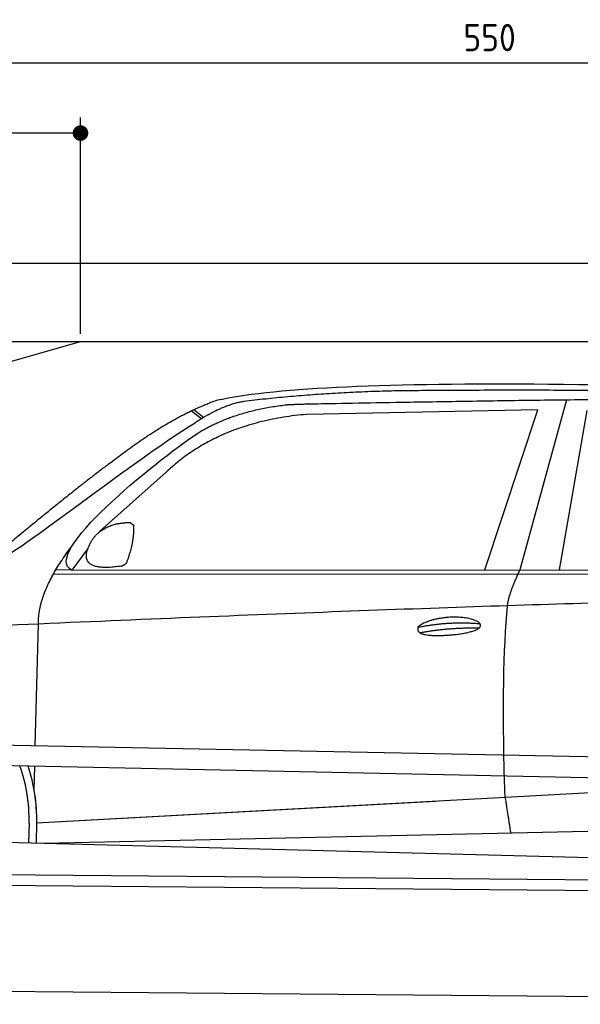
# Model space of a CAD drawing. Header units: millimetres. Extents: x -411 to 6777, y 0 to 6927.
# Tile 4 of 6: x 1744 to 3183, y 4400 to 6927. Entities that reach past the tile are written whole.
import ezdxf

# ---------------------------------------------------------------- set-up
doc = ezdxf.new("R2010")
doc.units = ezdxf.units.MM
doc.layers.add('4', color=3, linetype='Continuous')
for name, color, linetype, lineweight in [('car', 10, 'Continuous', 25), ('Freiraum', 7, 'Continuous', 25), ('Gebäude', 7, 'Continuous', 25), ('Plattform', 7, 'Continuous', 25)]:
    doc.layers.add(name, color=color, linetype=linetype, lineweight=lineweight)
doc.styles.get("Standard").update_dxf_attribs({"font": 'ISOCP.SHX'})
doc.dimstyles.new('GEN-ISO', dxfattribs={"dimscale": 20, "dimtxt": 3.5, "dimasz": 2, "dimexe": 2, "dimexo": 1, "dimgap": 1.5, "dimtad": 1, "dimdec": 1, "dimlfac": 0.1, "dimdsep": 46, "dimtxsty": 'STANDARD', "dimblk": 'PUNKT', "dimcen": 2, "dimclrd": 256, "dimclre": 256, "dimclrt": 2, "dimadec": 0, "dimazin": 0, "dimtp": 0.1, "dimtm": 0.1, "dimtfac": 0.71, "dimtdec": 1, "dimtmove": 2, "dimatfit": 3, "dimldrblk": 'PUNKT', "dimfxl": 2, "dimtolj": 1, "dimarcsym": 0})

# ---------------------------------------------------------------- blocks, each defined once
blk = doc.blocks.new('PUNKT')
at = {"layer": '4', "color": 0, "linetype": 'ByBlock'}
blk.add_line((-0.5, 0), (-1, 0), dxfattribs=at)
at = {"layer": '4', "color": 0, "linetype": 'ByBlock', "const_width": 0.5}
blk.add_lwpolyline([(-0.25, 0, 1), (0.25, 0, 1)], format="xyb", close=True, dxfattribs=at)
blk = doc.blocks.new('*D364')
at = {"layer": '4', "lineweight": -2, "transparency": 16777216}
for p, q in [((200, 6120.9), (200, 6855.8)), ((5700, 6320.9), (5700, 6855.8)), ((240, 6815.8), (5660, 6815.8))]:
    blk.add_line(p, q, dxfattribs=at)
at = {"layer": 'Defpoints', "color": 0, "transparency": 16777216}
for p in [(5700, 6815.8), (5700, 6300.9), (200, 6100.9)]:
    blk.add_point(p, dxfattribs=at)
at = {"layer": '4', "lineweight": -2, "transparency": 16777216, "xscale": 40, "yscale": 40, "zscale": 40, "rotation": 180}
blk.add_blockref('PUNKT', (200, 6815.8), dxfattribs=at)
at = {"layer": '4', "lineweight": -2, "transparency": 16777216, "xscale": 40, "yscale": 40, "zscale": 40}
blk.add_blockref('PUNKT', (5700, 6815.8), dxfattribs=at)
at = {"layer": '4', "color": 2, "transparency": 16777216, "insert": (2950, 6880.8), "char_height": 70, "attachment_point": 5}
blk.add_mtext('550', dxfattribs=at)
blk = doc.blocks.new('Car')
at = {"layer": 'car'}
for p, q in [((3092.7, 5980.1), (2977.4, 5542.1)), ((2130.6, 5943.1), (2156.7, 5922.8)), ((2136.4, 5945.8), (2162, 5926)), ((3019.6, 5953.7), (2425.9, 5936.3)), ((2887.3, 5541.3), (3019.6, 5953.7)), ((3079, 5543.1), (3146.1, 5952.9)), ((2066.4, 5784.4), (1897, 5630.5)), ((1867.8, 5587), (1827.2, 5531)), ((1780.3, 5521.6), (4423.5, 5542.7)), ((1827.2, 5531), (4479, 5556.7)), ((1827.2, 5531), (1785.9, 5531.7)), ((1737.1, 5079.5), (1742.4, 5392)), ((1735.2, 4966.5), (1736.3, 5027.1)), ((1742.5, 4881.9), (3611.5, 5001.2)), ((1742.5, 4881.9), (2766, 4947.2)), ((1722.9, 4881.1), (1722.1, 4830.7)), ((1742.5, 4881.9), (1741.8, 4830.3)), ((1762.3, 4830), (3647.7, 4888.6)), ((1663.9, 4831.6), (3712.8, 4797))]:
    blk.add_line(p, q, dxfattribs=at)
for centre, radius, start, end in [((2244.9, 5802.7), 174.5, 102.8736, 113.54), ((1318.4, 4887.9), 404.6, 359.0314, 20.1942), ((1318.4, 4887.9), 424.2, 359.1908, 19.1882), ((1318.4, 4887.9), 404.6, 359.0315, 10.2025), ((1318.4, 4887.9), 424.2, 359.1908, 9.6942)]:
    blk.add_arc(centre, radius, start, end, dxfattribs=at)
for points, degree in [([(2206, 5972.9), (2493, 6037.1), (3378.2, 6031.9), (4550.7, 5979.4)], 3), ([(2736.5, 6000.1), (2493.7, 5997.8), (2264.6, 5967.9)], 2), ([(3700.7, 5994.3), (3352.4, 6010.5), (2736.5, 6000.1)], 2), ([(2264.6, 5967.9), (2208.4, 5958.3), (2140.4, 5912.4)], 2), ([(1923.3, 5807.4), (2063.3, 5918.9), (2175.2, 5962.7)], 2), ([(2147, 5885.7), (2240.2, 5944.3), (2375.7, 5960.7)], 2), ([(2425.9, 5936.3), (2202, 5915), (2066.4, 5784.4)], 2), ([(1627.3, 5553.6), (1663, 5550.2), (1962.9, 5801.8), (2140.4, 5912.4)], 3), ([(1827.2, 5531), (1743.8, 5570.3), (2035.6, 5809.3), (2147, 5885.7)], 3), ([(1923.3, 5807.4), (1842.7, 5746.2), (1741.1, 5661.8), (1612.8, 5555.4), (1618.7, 5553.5)], 4), ([(1875.9, 5604.8), (1892.1, 5635.2), (1934.7, 5649.6)], 2), ([(1934.7, 5649.6), (1963.3, 5655.7), (1976.2, 5654.5)], 2), ([(1966.9, 5550.4), (1987.8, 5603.6), (1984.8, 5648.4)], 2), ([(1976.2, 5654.5), (1982.3, 5648.5), (1984.8, 5648.4)], 2), ([(1742.4, 5392), (1739.3, 5475.5), (1827.1, 5593.7)], 2), ([(1953.4, 5542.6), (1831.4, 5522.7), (1875.9, 5604.8)], 2), ([(1953.4, 5542.6), (1959.4, 5544.4), (1966.9, 5550.4)], 2), ([(2946.3, 5449.9), (2949.1, 5480.9), (2977.4, 5542.1)], 2), ([(4698.3, 5487), (3821.6, 5507.3), (1389.6, 5372.9)], 2), ([(2716.7, 5392.5), (2792.1, 5409.4), (2875.6, 5403.6)], 2), ([(2721.7, 5378.7), (2795.8, 5393.3), (2873.7, 5392.5)], 2)]:
    blk.add_open_spline(points, degree=degree, dxfattribs=at)
for points, degree, knots in [([(2375.7, 5960.7), (2402.2, 5963), (2541.7, 5966.1), (3562.9, 5995.6), (4183.2, 5994.8), (4640.1, 5826.4), (4618, 5652.6)], 4, [0.0821318, 0.0821318, 0.0821318, 0.0821318, 0.0821318, 0.258851, 0.508851, 1, 1, 1, 1, 1]), ([(2944.5, 4958.6), (2944, 4972.2), (2943.4, 4985.5), (2942.9, 4998.7), (2935.6, 5188.5), (2936.7, 5338.9), (2946.3, 5449.9)], 3, [0, 0, 0, 0, 0.064923, 0.064923, 0.064923, 1, 1, 1, 1]), ([(2716.7, 5392.5), (2720.9, 5397.6), (2741.9, 5414), (2824.6, 5434.1), (2939.9, 5398), (2831.2, 5369.4), (2746.5, 5370), (2712.1, 5373.5), (2716.7, 5392.5)], 5, [0, 0, 0, 0, 0, 0, 0.300106, 0.500106, 0.700106, 1, 1, 1, 1, 1, 1]), ([(2944.5, 4958.6), (2945.3, 4953.9), (2946, 4949.4), (2946.7, 4945.1), (2947.3, 4941.1), (2947.9, 4937.2), (2948.5, 4933.5), (2953.3, 4903.3), (2957.1, 4881.2), (2959.7, 4867.2)], 3, [-0.000011, -0.000011, -0.000011, -0.000011, 0.107576, 0.107576, 0.107576, 0.206414, 0.206414, 0.206414, 1, 1, 1, 1])]:
    blk.add_open_spline(points, degree=degree, knots=knots, dxfattribs=at)
blk = doc.blocks.new('_Dot')
at = {"color": 0, "linetype": 'ByBlock', "lineweight": -2}
blk.add_line((-0.5, 0), (-1, 0), dxfattribs=at)
at = {"color": 0, "linetype": 'ByBlock', "const_width": 0.5}
blk.add_lwpolyline([(-0.25, 0, 1), (0.25, 0, 1)], format="xyb", close=True, dxfattribs=at)
blk = doc.blocks.new('*D370')
at = {"layer": '4', "lineweight": -2, "transparency": 16777216}
for p, q in [((200, 6120.9), (200, 6675.7)), ((1899.7, 6120.8), (1899.7, 6675.7)), ((1859.7, 6635.7), (240, 6635.7))]:
    blk.add_line(p, q, dxfattribs=at)
at = {"layer": 'Defpoints', "color": 0, "transparency": 16777216}
for p in [(200, 6635.7), (200, 6100.9), (1899.7, 6100.8)]:
    blk.add_point(p, dxfattribs=at)
at = {"layer": '4', "lineweight": -2, "transparency": 16777216, "xscale": 40, "yscale": 40, "zscale": 40, "rotation": 180}
blk.add_blockref('_Dot', (200, 6635.7), dxfattribs=at)
at = {"layer": '4', "lineweight": -2, "transparency": 16777216, "xscale": 40, "yscale": 40, "zscale": 40}
blk.add_blockref('_Dot', (1899.7, 6635.7), dxfattribs=at)
at = {"layer": '4', "color": 2, "transparency": 16777216, "insert": (1049.8, 6700.7), "char_height": 70, "attachment_point": 5}
blk.add_mtext('170', dxfattribs=at)
blk = doc.blocks.new('Plattform OG 6200 550')
at = {"layer": 'Plattform'}
for p, q in [((5482.3, 4989.6), (348.5, 5092)), ((5481.2, 4933.6), (347.5, 5041)), ((440.2, 4743.6), (5395, 4700.4)), ((446, 4716.5), (5394.8, 4673.4)), ((5437.5, 4400), (372.6, 4444.2))]:
    blk.add_line(p, q, dxfattribs=at)
blk = doc.blocks.new('Gebäude_390_GT200')
at = {"layer": 'Freiraum'}
blk.add_lwpolyline([(200, 5850.9), (350, 5850.9), (350, 5700.9), (499.8, 5700.9), (1900, 6100.9)], dxfattribs=at)
at = {"layer": 'Gebäude'}
for p, q in [((5900, 6300.8), (0, 6300.8)), ((200, 6100.9), (5700, 6100.9))]:
    blk.add_line(p, q, dxfattribs=at)

msp = doc.modelspace()

# ---------------------------------------------------------------- block references
at = {"layer": 'car', "rotation": 359.4752422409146}
msp.add_blockref('Car', (0, 0), dxfattribs=at)
at = {"layer": 'Gebäude', "linetype": 'Continuous'}
msp.add_blockref('Gebäude_390_GT200', (0, 0), dxfattribs=at)
at = {"layer": 'Plattform'}
msp.add_blockref('Plattform OG 6200 550', (0, 0), dxfattribs=at)

# ---------------------------------------------------------------- dimensions: what is measured, and where the dimension line sits
at = {"layer": '4'}
for base, p1, p2, override, picture, middle in [((5700, 6815.8), (200, 6100.88), (5700, 6300.88), {"dimtdec": 3, "dimtolj": 0}, '*D364', (2950, 6880.8)), ((200, 6635.7), (1899.68, 6100.79), (200, 6100.88), {"dimblk1": 'Dot', "dimblk2": 'Dot', "dimsah": 1, "dimtdec": 3, "dimtolj": 0}, '*D370', (1049.84, 6700.7))]:
    dim = msp.add_linear_dim(base=base, p1=p1, p2=p2, dimstyle='GEN-ISO', override=override, dxfattribs=at)
    dim.commit()
    dim.dimension.update_dxf_attribs({"geometry": picture, "text_midpoint": middle})

doc.saveas('drawing.dxf')
